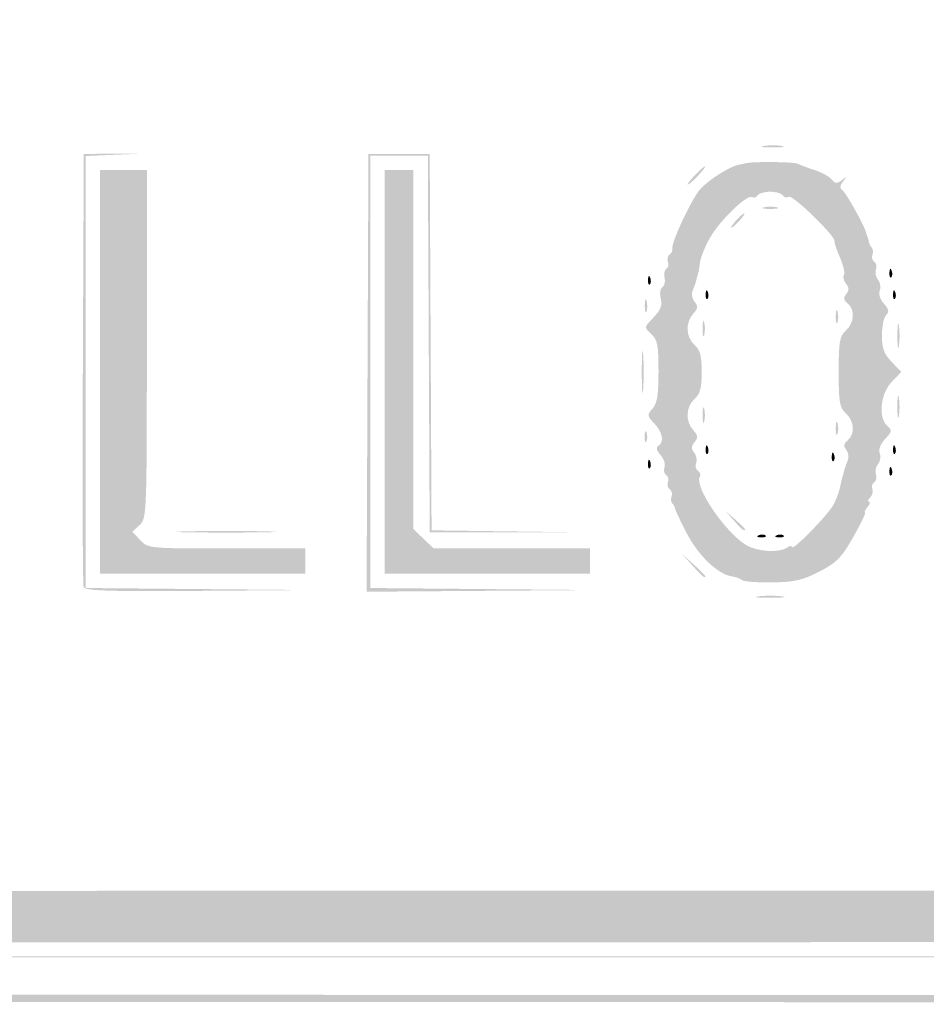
# Model space of a CAD drawing. Header units: inches. Extents: x -18 to 18.1, y -9 to 9.
# Tile 2 of 10: x -7.3 to 1, y -9 to 0. Entities that reach past the tile are written whole.
import ezdxf

# ---------------------------------------------------------------- set-up
doc = ezdxf.new("R2010")
doc.units = ezdxf.units.IN
doc.header["$MEASUREMENT"] = 0

msp = doc.modelspace()

# ---------------------------------------------------------------- hatches: boundary and pattern name
h = msp.add_hatch(color=7)
edge = h.paths.add_edge_path()
edge.add_spline(control_points=[(-16.7173, -8.9505), (-16.9847, -8.8972), (-17.3552, -8.7137), (-17.4932, -8.5662), (-17.6282, -8.4219), (-17.8121, -8.1519), (-17.8601, -8.0275), (-17.9632, -7.7602), (-17.967, -7.4706), (-17.967, 0.0337), (-17.967, 7.4455), (-17.9657, 7.6102), (-17.9024, 7.8575), (-17.8208, 8.1766), (-17.719, 8.3501), (-17.4794, 8.5787), (-17.25, 8.7974), (-17.149, 8.8524), (-16.8225, 8.9359), (-16.5759, 8.999), (-16.3051, 9), (0.0264, 9)], knot_values=[0, 0, 0, 0, 1, 1, 1, 2, 2, 2, 3, 3, 3, 4, 4, 4, 5, 5, 5, 6, 6, 6, 7, 7, 7, 7], degree=3, periodic=0)
edge.add_line((0.0264, 9), (16.6248, 9))
edge.add_line((16.6248, 9), (16.8591, 8.9309))
edge.add_spline(control_points=[(16.8591, 8.9309), (17.1515, 8.8446), (17.2777, 8.7711), (17.4987, 8.5582), (17.7236, 8.3416), (17.8225, 8.1701), (17.9024, 7.8575), (17.9657, 7.6102), (17.967, 7.4455), (17.967, 0.0386), (17.967, -5.3342), (17.9565, -7.5905), (17.9306, -7.7446), (17.8592, -8.1694), (17.5538, -8.5805), (17.1494, -8.796), (16.7359, -9.0164), (18.115, -9.0003), (-0.0276, -8.9969), (-13.49, -8.9944), (-16.5397, -8.9859), (-16.7173, -8.9505)], knot_values=[0, 0, 0, 0, 1, 1, 1, 2, 2, 2, 3, 3, 3, 4, 4, 4, 5, 5, 5, 6, 6, 6, 7, 7, 7, 7], degree=3, periodic=0)
edge = h.paths.add_edge_path(flags=0)
edge.add_spline(control_points=[(16.6959, -8.886), (16.9847, -8.8308), (17.2875, -8.6813), (17.4706, -8.5035), (17.6526, -8.3269), (17.8215, -8.0017), (17.8647, -7.7446), (17.8905, -7.5905), (17.9011, -5.3342), (17.9011, 0.0386), (17.9011, 7.4455), (17.8997, 7.6102), (17.8365, 7.8575), (17.7594, 8.1588), (17.6574, 8.3427), (17.4659, 8.5251), (17.2769, 8.7053), (17.1396, 8.7821), (16.8591, 8.8649)], knot_values=[0, 0, 0, 0, 1, 1, 1, 2, 2, 2, 3, 3, 3, 4, 4, 4, 5, 5, 5, 6, 6, 6, 6], degree=3, periodic=0)
edge.add_line((16.8591, 8.8649), (16.6248, 8.9341))
edge.add_line((16.6248, 8.9341), (0.0264, 8.9341))
edge.add_spline(control_points=[(0.0264, 8.9341), (-16.3051, 8.9341), (-16.5759, 8.933), (-16.8225, 8.87), (-17.1375, 8.7894), (-17.2452, 8.7336), (-17.4437, 8.5479), (-17.651, 8.354), (-17.7573, 8.1672), (-17.8365, 7.8575), (-17.8997, 7.6102), (-17.9011, 7.4455), (-17.9011, 0.0337), (-17.9011, -7.4706), (-17.8973, -7.7602), (-17.7942, -8.0275), (-17.7525, -8.1356), (-17.5708, -8.4108), (-17.46, -8.5336), (-17.3547, -8.6503), (-16.9624, -8.8357), (-16.7173, -8.8846), (-16.5397, -8.92), (-13.49, -8.9284), (-0.0276, -8.931), (14.274, -8.9337), (16.4778, -8.9277), (16.6959, -8.886)], knot_values=[0, 0, 0, 0, 1, 1, 1, 2, 2, 2, 3, 3, 3, 4, 4, 4, 5, 5, 5, 6, 6, 6, 7, 7, 7, 8, 8, 8, 9, 9, 9, 9], degree=3, periodic=0)
h = msp.add_hatch(color=7)
edge = h.paths.add_edge_path()
edge.add_spline(control_points=[(-16.7159, -8.4247), (-16.7332, -8.4075), (-16.7473, -8.4056), (-16.7473, -8.4205), (-16.7473, -8.4354), (-16.7695, -8.4292), (-16.7967, -8.4066), (-16.8239, -8.384), (-16.8462, -8.3755), (-16.8462, -8.3877), (-16.8462, -8.3998), (-16.9107, -8.3653), (-16.9897, -8.311), (-17.0976, -8.2368), (-17.1425, -8.2217), (-17.171, -8.2501), (-17.1994, -8.2785), (-17.2186, -8.2781), (-17.2484, -8.2484), (-17.2773, -8.2194), (-17.2781, -8.199), (-17.2513, -8.1722), (-17.2245, -8.1454), (-17.2402, -8.0925), (-17.3098, -7.9744), (-17.3621, -7.8857), (-17.396, -7.8132), (-17.3852, -7.8132), (-17.3744, -7.8132), (-17.3816, -7.7939), (-17.4012, -7.7703), (-17.4208, -7.7467), (-17.4292, -7.6981), (-17.4198, -7.6624), (-17.4087, -7.6201), (-17.4322, -7.5699), (-17.4871, -7.5182)], knot_values=[0, 0, 0, 0, 1, 1, 1, 2, 2, 2, 3, 3, 3, 4, 4, 4, 5, 5, 5, 6, 6, 6, 7, 7, 7, 8, 8, 8, 9, 9, 9, 10, 10, 10, 11, 11, 11, 12, 12, 12, 12], degree=3, periodic=0)
edge.add_line((-17.4871, -7.5182), (-17.5714, -7.4391))
edge.add_line((-17.5714, -7.4391), (-17.5714, 0.0165))
edge.add_line((-17.5714, 0.0165), (-17.5714, 7.472))
edge.add_line((-17.5714, 7.472), (-17.4871, 7.5512))
edge.add_spline(control_points=[(-17.4871, 7.5512), (-17.4408, 7.5948), (-17.4088, 7.6533), (-17.4161, 7.6813), (-17.4234, 7.7092), (-17.3755, 7.8356), (-17.3097, 7.9621), (-17.2068, 8.1598), (-17.1622, 8.209), (-16.9933, 8.3119), (-16.8852, 8.3777), (-16.7866, 8.4257), (-16.7743, 8.4186), (-16.7619, 8.4114), (-16.7434, 8.4192), (-16.733, 8.4359), (-16.7227, 8.4527), (-16.6879, 8.4595), (-16.6558, 8.4511), (-16.6212, 8.442), (-16.5652, 8.4701), (-16.5182, 8.5201)], knot_values=[0, 0, 0, 0, 1, 1, 1, 2, 2, 2, 3, 3, 3, 4, 4, 4, 5, 5, 5, 6, 6, 6, 7, 7, 7, 7], degree=3, periodic=0)
edge.add_line((-16.5182, 8.5201), (-16.4391, 8.6044))
edge.add_line((-16.4391, 8.6044), (0, 8.6044))
edge.add_line((0, 8.6044), (16.4391, 8.6044))
edge.add_line((16.4391, 8.6044), (16.5174, 8.521))
edge.add_spline(control_points=[(16.5174, 8.521), (16.5604, 8.4752), (16.6187, 8.4414), (16.6467, 8.446), (16.6748, 8.4506), (16.7163, 8.4428), (16.739, 8.4286), (16.7617, 8.4143), (16.7802, 8.4101), (16.7802, 8.4192), (16.7802, 8.4282), (16.8655, 8.3877), (16.9698, 8.329), (17.1183, 8.2455), (17.1852, 8.18), (17.279, 8.0261), (17.3448, 7.9181), (17.3928, 7.8196), (17.3856, 7.8072), (17.3784, 7.7949), (17.3862, 7.7763), (17.403, 7.766), (17.4197, 7.7556), (17.4265, 7.7209), (17.4181, 7.6888), (17.4091, 7.6542), (17.4372, 7.5982), (17.4871, 7.5512)], knot_values=[0, 0, 0, 0, 1, 1, 1, 2, 2, 2, 3, 3, 3, 4, 4, 4, 5, 5, 5, 6, 6, 6, 7, 7, 7, 8, 8, 8, 9, 9, 9, 9], degree=3, periodic=0)
edge.add_line((17.4871, 7.5512), (17.5714, 7.472))
edge.add_line((17.5714, 7.472), (17.5714, 0.0165))
edge.add_line((17.5714, 0.0165), (17.5714, -7.4391))
edge.add_line((17.5714, -7.4391), (17.4871, -7.5182))
edge.add_spline(control_points=[(17.4871, -7.5182), (17.4372, -7.5652), (17.4091, -7.6212), (17.4181, -7.6558), (17.4265, -7.6879), (17.4195, -7.7228), (17.4026, -7.7332), (17.3857, -7.7437), (17.3752, -7.7696), (17.3793, -7.7909), (17.3884, -7.8382), (17.2563, -8.097), (17.2077, -8.1271), (17.1834, -8.1421), (17.1847, -8.1633), (17.2119, -8.196), (17.2598, -8.2538), (17.2226, -8.3017), (17.1704, -8.2496), (17.1427, -8.2218), (17.0964, -8.2376), (16.9897, -8.311), (16.9107, -8.3653), (16.8462, -8.3998), (16.8462, -8.3877), (16.8462, -8.3755), (16.8276, -8.3809), (16.8049, -8.3998), (16.7696, -8.4291), (16.7441, -8.4394), (16.706, -8.4396), (16.7015, -8.4396), (9.1868, -8.4433), (0.0066, -8.4479), (-10.5028, -8.453), (-16.6962, -8.4444), (-16.7159, -8.4247)], knot_values=[0, 0, 0, 0, 1, 1, 1, 2, 2, 2, 3, 3, 3, 4, 4, 4, 5, 5, 5, 6, 6, 6, 7, 7, 7, 8, 8, 8, 9, 9, 9, 10, 10, 10, 11, 11, 11, 12, 12, 12, 12], degree=3, periodic=0)
edge = h.paths.add_edge_path(flags=0)
edge.add_spline(control_points=[(-16.467, -8.044), (-16.4075, -7.9782), (-16.3655, -7.978), (-0.0053, -7.978)], knot_values=[0, 0, 0, 0, 1, 1, 1, 1], degree=3, periodic=0)
edge.add_line((-0.0053, -7.978), (16.3968, -7.978))
edge.add_line((16.3968, -7.978), (16.4722, -8.0488))
edge.add_spline(control_points=[(16.4722, -8.0488), (16.5304, -8.1035), (16.5578, -8.111), (16.5927, -8.082), (16.6176, -8.0614), (16.6454, -8.052), (16.6545, -8.0611), (16.6824, -8.0889), (16.9769, -7.8121), (17.0312, -7.7071), (17.0789, -7.6149), (17.0777, -7.604), (17.0136, -7.5357)], knot_values=[0, 0, 0, 0, 1, 1, 1, 2, 2, 2, 3, 3, 3, 4, 4, 4, 4], degree=3, periodic=0)
edge.add_line((17.0136, -7.5357), (16.9451, -7.4628))
edge.add_line((16.9451, -7.4628), (16.9451, 0))
edge.add_line((16.9451, 0), (16.9451, 7.4628))
edge.add_line((16.9451, 7.4628), (17.0138, 7.536))
edge.add_spline(control_points=[(17.0138, 7.536), (17.0725, 7.5984), (17.0767, 7.6205), (17.0429, 7.6865), (16.9853, 7.7986), (16.7788, 8.0085), (16.6697, 8.0657), (16.5827, 8.1114), (16.5703, 8.11), (16.5028, 8.0465)], knot_values=[0, 0, 0, 0, 1, 1, 1, 2, 2, 2, 3, 3, 3, 3], degree=3, periodic=0)
edge.add_line((16.5028, 8.0465), (16.4298, 7.978))
edge.add_line((16.4298, 7.978), (0, 7.978))
edge.add_line((0, 7.978), (-16.4298, 7.978))
edge.add_line((-16.4298, 7.978), (-16.5028, 8.0465))
edge.add_spline(control_points=[(-16.5028, 8.0465), (-16.5703, 8.11), (-16.5827, 8.1114), (-16.6697, 8.0657), (-16.7788, 8.0085), (-16.9853, 7.7986), (-17.0429, 7.6865), (-17.0767, 7.6205), (-17.0725, 7.5984), (-17.0138, 7.536)], knot_values=[0, 0, 0, 0, 1, 1, 1, 2, 2, 2, 3, 3, 3, 3], degree=3, periodic=0)
edge.add_line((-17.0138, 7.536), (-16.9451, 7.4628))
edge.add_line((-16.9451, 7.4628), (-16.9451, 0))
edge.add_line((-16.9451, 0), (-16.9451, -7.4628))
edge.add_line((-16.9451, -7.4628), (-17.0136, -7.5357))
edge.add_spline(control_points=[(-17.0136, -7.5357), (-17.0777, -7.604), (-17.0789, -7.6149), (-17.0312, -7.7071), (-16.972, -7.8215), (-16.6859, -8.0836), (-16.6466, -8.0594), (-16.6319, -8.0503), (-16.6106, -8.058), (-16.5992, -8.0764), (-16.5685, -8.1261), (-16.5336, -8.1175), (-16.467, -8.044)], knot_values=[0, 0, 0, 0, 1, 1, 1, 2, 2, 2, 3, 3, 3, 4, 4, 4, 4], degree=3, periodic=0)
h = msp.add_hatch(color=7)
edge = h.paths.add_edge_path()
edge.add_spline(control_points=[(-0.4528, -1.1632), (-0.4027, -1.1556), (-0.3286, -1.1558), (-0.288, -1.1636), (-0.2475, -1.1714), (-0.2885, -1.1776), (-0.3791, -1.1774), (-0.4698, -1.1771), (-0.503, -1.1707), (-0.4528, -1.1632)], knot_values=[0, 0, 0, 0, 1, 1, 1, 2, 2, 2, 3, 3, 3, 3], degree=3, periodic=0)
h = msp.add_hatch(color=7)
edge = h.paths.add_edge_path()
edge.add_spline(control_points=[(-6.6772, -5.2005), (-6.6858, -5.1779), (-6.6891, -4.2766), (-6.6844, -3.1978)], knot_values=[0, 0, 0, 0, 1, 1, 1, 1], degree=3, periodic=0)
edge.add_line((-6.6844, -3.1978), (-6.6758, -1.2363))
edge.add_line((-6.6758, -1.2363), (-6.3956, -1.2343))
edge.add_line((-6.3956, -1.2343), (-6.1154, -1.2324))
edge.add_line((-6.1154, -1.2324), (-6.3874, -1.2439))
edge.add_line((-6.3874, -1.2439), (-6.6593, -1.2553))
edge.add_line((-6.6593, -1.2553), (-6.6593, -3.2316))
edge.add_line((-6.6593, -3.2316), (-6.6593, -5.2078))
edge.add_line((-6.6593, -5.2078), (-5.6456, -5.2171))
edge.add_line((-5.6456, -5.2171), (-4.6319, -5.2263))
edge.add_line((-4.6319, -5.2263), (-5.6466, -5.234))
edge.add_spline(control_points=[(-5.6466, -5.234), (-6.4339, -5.24), (-6.6649, -5.2325), (-6.6772, -5.2005)], knot_values=[0, 0, 0, 0, 1, 1, 1, 1], degree=3, periodic=0)
for points in [[(-4.0799, -3.239), (-4.0714, -1.2363), (-3.7912, -1.2363), (-3.511, -1.2363), (-3.5025, -2.9582), (-3.4939, -4.6801), (-2.7689, -4.6899), (-2.0439, -4.6997), (-2.7775, -4.6988), (-3.511, -4.6978), (-3.5195, -2.9753), (-3.5281, -1.2527), (-3.7915, -1.2527), (-4.0549, -1.2527), (-4.0549, -3.2303), (-4.0549, -5.2078), (-3.0412, -5.2171), (-2.0275, -5.2263), (-3.0579, -5.234), (-4.0884, -5.2418), (-4.0799, -3.239)], [(-3.9231, -3.2308), (-3.9231, -1.3846), (-3.7912, -1.3846), (-3.6593, -1.3846), (-3.6593, -3.0268), (-3.6593, -4.669), (-3.5669, -4.7576), (-3.4744, -4.8462), (-2.7592, -4.8462), (-2.044, -4.8462), (-2.044, -4.9615), (-2.044, -5.0769), (-2.9835, -5.0769), (-3.9231, -5.0769), (-3.9231, -3.2308)]]:
    msp.add_hatch(color=7).paths.add_polyline_path(points)
h = msp.add_hatch(color=7)
edge = h.paths.add_edge_path()
edge.add_spline(control_points=[(-0.6534, -5.1356), (-0.6665, -5.1225), (-0.7086, -5.107), (-0.7469, -5.1011), (-0.8765, -5.0814), (-1.0549, -4.9102), (-1.1611, -4.7039), (-1.2188, -4.5918), (-1.2668, -4.4901), (-1.2676, -4.478), (-1.2685, -4.4659), (-1.2793, -4.4459), (-1.2917, -4.4336), (-1.304, -4.4212), (-1.3067, -4.3918), (-1.2977, -4.3682), (-1.2886, -4.3447), (-1.2964, -4.316), (-1.315, -4.3045), (-1.3336, -4.293), (-1.341, -4.2633), (-1.3315, -4.2385), (-1.322, -4.2138), (-1.3294, -4.1841), (-1.348, -4.1726), (-1.3665, -4.1611), (-1.3732, -4.1294), (-1.3627, -4.1021), (-1.3522, -4.0748), (-1.3687, -4.0248), (-1.3992, -3.9911), (-1.4357, -3.9507), (-1.4428, -3.9222), (-1.4197, -3.9079), (-1.3634, -3.8731), (-1.379, -3.785), (-1.456, -3.703), (-1.5229, -3.6318), (-1.5239, -3.6233), (-1.4725, -3.5664), (-1.4303, -3.5199), (-1.4176, -3.4407), (-1.4176, -3.225), (-1.4176, -2.9852), (-1.4273, -2.9355), (-1.4842, -2.884), (-1.5508, -2.8237), (-1.5508, -2.8237), (-1.4636, -2.7327), (-1.398, -2.6642), (-1.3815, -2.6212), (-1.3971, -2.5591), (-1.4088, -2.5126), (-1.4021, -2.4669), (-1.3819, -2.4543), (-1.3621, -2.4421), (-1.3532, -2.4041), (-1.3622, -2.3699), (-1.3711, -2.3357), (-1.364, -2.2988), (-1.3463, -2.2879), (-1.3286, -2.277), (-1.322, -2.2478), (-1.3315, -2.223), (-1.341, -2.1982), (-1.3342, -2.1689), (-1.3164, -2.1579), (-1.2985, -2.1469), (-1.287, -2.1205), (-1.2906, -2.0992), (-1.2993, -2.0484), (-1.1424, -1.7052), (-1.0533, -1.5801), (-0.9919, -1.4938), (-0.7684, -1.348), (-0.6758, -1.3338), (-0.6577, -1.331), (-0.6317, -1.3252), (-0.6181, -1.321), (-0.5668, -1.3048), (-0.175, -1.3085), (-0.1459, -1.3253), (-0.1291, -1.335), (-0.0609, -1.3605), (0.0056, -1.382), (0.0721, -1.4034), (0.1446, -1.4426), (0.1666, -1.4691), (0.1991, -1.5084), (0.2164, -1.5096), (0.2599, -1.4757), (0.3066, -1.4392), (0.3079, -1.4408), (0.2704, -1.4888), (0.241, -1.5264), (0.2386, -1.5504), (0.2628, -1.5653), (0.2942, -1.5848), (0.4664, -1.8914), (0.4806, -1.9533), (0.4837, -1.9669), (0.49, -1.9854), (0.4945, -1.9945), (0.499, -2.0036), (0.5046, -2.0246), (0.5069, -2.0412), (0.5091, -2.0578), (0.5211, -2.0815), (0.5334, -2.0939), (0.5458, -2.1062), (0.5485, -2.1356), (0.5394, -2.1592), (0.5304, -2.1828), (0.5382, -2.2115), (0.5568, -2.223), (0.5753, -2.2345), (0.5821, -2.2658), (0.5718, -2.2927), (0.5615, -2.3195), (0.5698, -2.3617), (0.5903, -2.3864), (0.6108, -2.411), (0.618, -2.4559), (0.6065, -2.4861), (0.5942, -2.5179), (0.6103, -2.5684), (0.6447, -2.6064), (0.6901, -2.6566), (0.6949, -2.6809), (0.6652, -2.7107), (0.6438, -2.732), (0.6264, -2.8161), (0.6264, -2.8976), (0.6264, -3.0136), (0.6457, -3.066), (0.715, -3.1383)], knot_values=[0, 0, 0, 0, 1, 1, 1, 2, 2, 2, 3, 3, 3, 4, 4, 4, 5, 5, 5, 6, 6, 6, 7, 7, 7, 8, 8, 8, 9, 9, 9, 10, 10, 10, 11, 11, 11, 12, 12, 12, 13, 13, 13, 14, 14, 14, 15, 15, 15, 16, 16, 16, 17, 17, 17, 18, 18, 18, 19, 19, 19, 20, 20, 20, 21, 21, 21, 22, 22, 22, 23, 23, 23, 24, 24, 24, 25, 25, 25, 26, 26, 26, 27, 27, 27, 28, 28, 28, 29, 29, 29, 30, 30, 30, 31, 31, 31, 32, 32, 32, 33, 33, 33, 34, 34, 34, 35, 35, 35, 36, 36, 36, 37, 37, 37, 38, 38, 38, 39, 39, 39, 40, 40, 40, 41, 41, 41, 42, 42, 42, 43, 43, 43, 44, 44, 44, 45, 45, 45, 45], degree=3, periodic=0)
edge.add_line((0.715, -3.1383), (0.8035, -3.2308))
edge.add_line((0.8035, -3.2308), (0.715, -3.3232))
edge.add_spline(control_points=[(0.715, -3.3232), (0.6119, -3.4308), (0.5908, -3.6547), (0.6769, -3.7262), (0.7218, -3.7634), (0.7194, -3.7767), (0.6563, -3.8439), (0.6124, -3.8906), (0.5932, -3.941), (0.6063, -3.975), (0.618, -4.0054), (0.6108, -4.0505), (0.5903, -4.0752), (0.5698, -4.0999), (0.5615, -4.142), (0.5718, -4.1689), (0.5821, -4.1957), (0.5753, -4.2271), (0.5568, -4.2385), (0.5382, -4.25), (0.5302, -4.2784), (0.5391, -4.3015), (0.548, -4.3247), (0.5386, -4.3603), (0.5183, -4.3806), (0.498, -4.4009), (0.4935, -4.4176), (0.5084, -4.4176), (0.5233, -4.4176), (0.5171, -4.4398), (0.4945, -4.467), (0.4719, -4.4942), (0.462, -4.5165), (0.4724, -4.5165), (0.4828, -4.5165), (0.4347, -4.6166), (0.3655, -4.739), (0.2572, -4.9305), (0.2138, -4.9749), (0.0537, -5.0575), (-0.1007, -5.1372), (-0.1744, -5.154), (-0.3809, -5.1564), (-0.5176, -5.158), (-0.6402, -5.1486), (-0.6534, -5.1356)], knot_values=[0, 0, 0, 0, 1, 1, 1, 2, 2, 2, 3, 3, 3, 4, 4, 4, 5, 5, 5, 6, 6, 6, 7, 7, 7, 8, 8, 8, 9, 9, 9, 10, 10, 10, 11, 11, 11, 12, 12, 12, 13, 13, 13, 14, 14, 14, 15, 15, 15, 15], degree=3, periodic=0)
edge = h.paths.add_edge_path(flags=0)
edge.add_spline(control_points=[(-0.239, -4.8368), (-0.2163, -4.8194), (-0.1978, -4.8175), (-0.1978, -4.8326), (-0.1978, -4.8775), (0.1329, -4.5408), (0.1838, -4.4441), (0.2096, -4.3952), (0.237, -4.321), (0.2447, -4.2792), (0.2525, -4.2375), (0.2622, -4.1959), (0.2663, -4.1868), (0.2704, -4.1777), (0.2767, -4.1555), (0.2802, -4.1374), (0.2837, -4.1192), (0.2979, -4.0782), (0.3118, -4.0463), (0.3261, -4.0134), (0.3209, -3.9688), (0.3, -3.9435), (0.272, -3.9098), (0.2751, -3.8887), (0.3128, -3.8575), (0.3826, -3.7995), (0.3749, -3.6806), (0.2967, -3.6099), (0.2394, -3.558), (0.2308, -3.5084), (0.2308, -3.2308), (0.2308, -2.9532), (0.2394, -2.9035), (0.2967, -2.8516), (0.3749, -2.7809), (0.3826, -2.662), (0.3128, -2.6041), (0.2749, -2.5726), (0.2719, -2.5519), (0.3003, -2.5176), (0.3283, -2.4838), (0.3277, -2.4605), (0.2979, -2.4245), (0.276, -2.3981), (0.2672, -2.3617), (0.2784, -2.3436), (0.2896, -2.3254), (0.2738, -2.2543), (0.2432, -2.1855), (0.2126, -2.1167), (0.19, -2.0489), (0.193, -2.0348), (0.2026, -1.9891), (-0.1908, -1.6072), (-0.2255, -1.6286), (-0.244, -1.6401), (-0.2685, -1.6344), (-0.2799, -1.6159), (-0.2913, -1.5975), (-0.3433, -1.5824), (-0.3956, -1.5824), (-0.4479, -1.5824), (-0.4999, -1.5975), (-0.5113, -1.6159), (-0.5227, -1.6344), (-0.5452, -1.6413), (-0.5614, -1.6313), (-0.6057, -1.6039), (-0.8497, -1.8382), (-0.9434, -1.9981), (-0.9889, -2.0757), (-1.0316, -2.1808), (-1.0382, -2.2317), (-1.0449, -2.2825), (-1.0537, -2.3316), (-1.0577, -2.3407), (-1.0617, -2.3497), (-1.0679, -2.372), (-1.0714, -2.3901), (-1.0749, -2.4082), (-1.0892, -2.4492), (-1.103, -2.4812), (-1.1179, -2.5153), (-1.1113, -2.5598), (-1.0871, -2.589), (-1.0536, -2.6292), (-1.056, -2.6499), (-1.0998, -2.6983), (-1.1733, -2.7794), (-1.1678, -2.9112), (-1.0879, -2.9835), (-1.0367, -3.0299), (-1.022, -3.0851), (-1.022, -3.2308), (-1.022, -3.3765), (-1.0367, -3.4317), (-1.0879, -3.478), (-1.1678, -3.5503), (-1.1733, -3.6821), (-1.0998, -3.7633), (-1.0558, -3.8119), (-1.0535, -3.8322), (-1.0874, -3.873), (-1.1187, -3.9107), (-1.1197, -3.9343), (-1.0914, -3.9683), (-1.0707, -3.9932), (-1.0625, -4.0363), (-1.0731, -4.0639), (-1.0837, -4.0916), (-1.0763, -4.1242), (-1.0567, -4.1363), (-1.037, -4.1485), (-1.0293, -4.172), (-1.0396, -4.1887), (-1.0943, -4.2772), (-0.8099, -4.6967), (-0.6149, -4.8153), (-0.514, -4.8767), (-0.3062, -4.8886), (-0.239, -4.8368)], knot_values=[0, 0, 0, 0, 1, 1, 1, 2, 2, 2, 3, 3, 3, 4, 4, 4, 5, 5, 5, 6, 6, 6, 7, 7, 7, 8, 8, 8, 9, 9, 9, 10, 10, 10, 11, 11, 11, 12, 12, 12, 13, 13, 13, 14, 14, 14, 15, 15, 15, 16, 16, 16, 17, 17, 17, 18, 18, 18, 19, 19, 19, 20, 20, 20, 21, 21, 21, 22, 22, 22, 23, 23, 23, 24, 24, 24, 25, 25, 25, 26, 26, 26, 27, 27, 27, 28, 28, 28, 29, 29, 29, 30, 30, 30, 31, 31, 31, 32, 32, 32, 33, 33, 33, 34, 34, 34, 35, 35, 35, 36, 36, 36, 37, 37, 37, 38, 38, 38, 39, 39, 39, 40, 40, 40, 40], degree=3, periodic=0)
h = msp.add_hatch(color=7)
edge = h.paths.add_edge_path()
edge.add_line((-6.5275, -3.2308), (-6.5275, -1.3846))
edge.add_line((-6.5275, -1.3846), (-6.3132, -1.3846))
edge.add_line((-6.3132, -1.3846), (-6.0989, -1.3846))
edge.add_line((-6.0989, -1.3846), (-6.0989, -2.9784))
edge.add_spline(control_points=[(-6.0989, -2.9784), (-6.0989, -4.5344), (-6.1005, -4.5736), (-6.1653, -4.6323)], knot_values=[0, 0, 0, 0, 1, 1, 1, 1], degree=3, periodic=0)
edge.add_line((-6.1653, -4.6323), (-6.2318, -4.6925))
edge.add_line((-6.2318, -4.6925), (-6.1596, -4.7693))
edge.add_spline(control_points=[(-6.1596, -4.7693), (-6.0883, -4.8452), (-6.0788, -4.8462), (-5.3679, -4.8462)], knot_values=[0, 0, 0, 0, 1, 1, 1, 1], degree=3, periodic=0)
edge.add_line((-5.3679, -4.8462), (-4.6484, -4.8462))
edge.add_line((-4.6484, -4.8462), (-4.6484, -4.9615))
edge.add_line((-4.6484, -4.9615), (-4.6484, -5.0769))
edge.add_line((-4.6484, -5.0769), (-5.5879, -5.0769))
edge.add_line((-5.5879, -5.0769), (-6.5275, -5.0769))
edge.add_line((-6.5275, -5.0769), (-6.5275, -3.2308))
h = msp.add_hatch(color=7)
edge = h.paths.add_edge_path()
edge.add_spline(control_points=[(-1.0879, -1.4341), (-1.0453, -1.3887), (-1.0031, -1.3516), (-0.994, -1.3516), (-0.9849, -1.3516), (-1.0124, -1.3887), (-1.0549, -1.4341), (-1.0975, -1.4794), (-1.1398, -1.5165), (-1.1489, -1.5165), (-1.1579, -1.5165), (-1.1305, -1.4794), (-1.0879, -1.4341)], knot_values=[0, 0, 0, 0, 1, 1, 1, 2, 2, 2, 3, 3, 3, 4, 4, 4, 4], degree=3, periodic=0)
h = msp.add_hatch(color=7)
edge = h.paths.add_edge_path()
edge.add_spline(control_points=[(-0.7088, -1.8462), (-0.676, -1.8099), (-0.6417, -1.7802), (-0.6326, -1.7802), (-0.6236, -1.7802), (-0.643, -1.8099), (-0.6758, -1.8462), (-0.7086, -1.8824), (-0.7429, -1.9121), (-0.752, -1.9121), (-0.761, -1.9121), (-0.7416, -1.8824), (-0.7088, -1.8462)], knot_values=[0, 0, 0, 0, 1, 1, 1, 2, 2, 2, 3, 3, 3, 4, 4, 4, 4], degree=3, periodic=0)
h = msp.add_hatch(color=7)
edge = h.paths.add_edge_path()
edge.add_spline(control_points=[(-0.4533, -1.7245), (-0.4216, -1.7162), (-0.3696, -1.7162), (-0.3379, -1.7245), (-0.3062, -1.7328), (-0.3321, -1.7396), (-0.3956, -1.7396), (-0.4591, -1.7396), (-0.485, -1.7328), (-0.4533, -1.7245)], knot_values=[0, 0, 0, 0, 1, 1, 1, 2, 2, 2, 3, 3, 3, 3], degree=3, periodic=0)
h = msp.add_hatch(color=7)
edge = h.paths.add_edge_path()
edge.add_spline(control_points=[(-1.5139, -2.3874), (-1.5123, -2.349), (-1.5045, -2.3411), (-1.494, -2.3674), (-1.4844, -2.3912), (-1.4856, -2.4197), (-1.4966, -2.4306), (-1.5075, -2.4416), (-1.5153, -2.4221), (-1.5139, -2.3874)], knot_values=[0, 0, 0, 0, 1, 1, 1, 2, 2, 2, 3, 3, 3, 3], degree=3, periodic=0)
h = msp.add_hatch(color=7)
edge = h.paths.add_edge_path()
edge.add_spline(control_points=[(0.6949, -2.3214), (0.6965, -2.283), (0.7043, -2.2752), (0.7148, -2.3015), (0.7244, -2.3253), (0.7232, -2.3537), (0.7122, -2.3647), (0.7013, -2.3757), (0.6935, -2.3562), (0.6949, -2.3214)], knot_values=[0, 0, 0, 0, 1, 1, 1, 2, 2, 2, 3, 3, 3, 3], degree=3, periodic=0)
h = msp.add_hatch(color=7)
edge = h.paths.add_edge_path()
edge.add_spline(control_points=[(-0.9864, -2.5192), (-0.9848, -2.4808), (-0.977, -2.473), (-0.9665, -2.4993), (-0.957, -2.5231), (-0.9581, -2.5515), (-0.9691, -2.5625), (-0.98, -2.5735), (-0.9878, -2.554), (-0.9864, -2.5192)], knot_values=[0, 0, 0, 0, 1, 1, 1, 2, 2, 2, 3, 3, 3, 3], degree=3, periodic=0)
h = msp.add_hatch(color=7)
edge = h.paths.add_edge_path()
edge.add_spline(control_points=[(0.7279, -2.5192), (0.7295, -2.4808), (0.7373, -2.473), (0.7478, -2.4993), (0.7573, -2.5231), (0.7561, -2.5515), (0.7452, -2.5625), (0.7342, -2.5735), (0.7264, -2.554), (0.7279, -2.5192)], knot_values=[0, 0, 0, 0, 1, 1, 1, 2, 2, 2, 3, 3, 3, 3], degree=3, periodic=0)
h = msp.add_hatch(color=7)
edge = h.paths.add_edge_path()
edge.add_spline(control_points=[(-1.543, -2.6209), (-1.5424, -2.5665), (-1.535, -2.5482), (-1.5266, -2.5803), (-1.5182, -2.6124), (-1.5188, -2.6569), (-1.5278, -2.6792), (-1.5369, -2.7015), (-1.5437, -2.6753), (-1.543, -2.6209)], knot_values=[0, 0, 0, 0, 1, 1, 1, 2, 2, 2, 3, 3, 3, 3], degree=3, periodic=0)
h = msp.add_hatch(color=7)
edge = h.paths.add_edge_path()
edge.add_spline(control_points=[(0.2042, -2.7198), (0.2049, -2.6654), (0.2123, -2.6471), (0.2206, -2.6792), (0.229, -2.7113), (0.2285, -2.7558), (0.2194, -2.7781), (0.2104, -2.8004), (0.2036, -2.7742), (0.2042, -2.7198)], knot_values=[0, 0, 0, 0, 1, 1, 1, 2, 2, 2, 3, 3, 3, 3], degree=3, periodic=0)
h = msp.add_hatch(color=7)
edge = h.paths.add_edge_path()
edge.add_spline(control_points=[(-1.0143, -2.8352), (-1.0143, -2.7717), (-1.0075, -2.7457), (-0.9993, -2.7775), (-0.991, -2.8092), (-0.991, -2.8611), (-0.9993, -2.8929), (-1.0075, -2.9246), (-1.0143, -2.8986), (-1.0143, -2.8352)], knot_values=[0, 0, 0, 0, 1, 1, 1, 2, 2, 2, 3, 3, 3, 3], degree=3, periodic=0)
h = msp.add_hatch(color=7)
edge = h.paths.add_edge_path()
edge.add_spline(control_points=[(0.7681, -2.9011), (0.7681, -2.8014), (0.7743, -2.7606), (0.7819, -2.8104), (0.7894, -2.8603), (0.7894, -2.9419), (0.7819, -2.9918), (0.7743, -3.0416), (0.7681, -3.0008), (0.7681, -2.9011)], knot_values=[0, 0, 0, 0, 1, 1, 1, 2, 2, 2, 3, 3, 3, 3], degree=3, periodic=0)
h = msp.add_hatch(color=7)
edge = h.paths.add_edge_path()
edge.add_spline(control_points=[(-1.5705, -3.2308), (-1.5705, -3.0585), (-1.565, -2.988), (-1.5582, -3.0742), (-1.5514, -3.1603), (-1.5514, -3.3012), (-1.5582, -3.3874), (-1.565, -3.4735), (-1.5705, -3.403), (-1.5705, -3.2308)], knot_values=[0, 0, 0, 0, 1, 1, 1, 2, 2, 2, 3, 3, 3, 3], degree=3, periodic=0)
h = msp.add_hatch(color=7)
edge = h.paths.add_edge_path()
edge.add_spline(control_points=[(0.7677, -3.544), (0.7679, -3.4533), (0.7743, -3.4201), (0.7819, -3.4702), (0.7895, -3.5203), (0.7893, -3.5945), (0.7814, -3.6351), (0.7736, -3.6756), (0.7674, -3.6346), (0.7677, -3.544)], knot_values=[0, 0, 0, 0, 1, 1, 1, 2, 2, 2, 3, 3, 3, 3], degree=3, periodic=0)
h = msp.add_hatch(color=7)
edge = h.paths.add_edge_path()
edge.add_spline(control_points=[(-1.0143, -3.6264), (-1.0143, -3.5629), (-1.0075, -3.537), (-0.9993, -3.5687), (-0.991, -3.6004), (-0.991, -3.6523), (-0.9993, -3.6841), (-1.0075, -3.7158), (-1.0143, -3.6898), (-1.0143, -3.6264)], knot_values=[0, 0, 0, 0, 1, 1, 1, 2, 2, 2, 3, 3, 3, 3], degree=3, periodic=0)
h = msp.add_hatch(color=7)
edge = h.paths.add_edge_path()
edge.add_spline(control_points=[(0.2042, -3.7418), (0.2049, -3.6874), (0.2123, -3.6691), (0.2206, -3.7012), (0.229, -3.7333), (0.2285, -3.7778), (0.2194, -3.8001), (0.2104, -3.8224), (0.2036, -3.7962), (0.2042, -3.7418)], knot_values=[0, 0, 0, 0, 1, 1, 1, 2, 2, 2, 3, 3, 3, 3], degree=3, periodic=0)
h = msp.add_hatch(color=7)
edge = h.paths.add_edge_path()
edge.add_spline(control_points=[(-1.5442, -3.8242), (-1.5442, -3.7788), (-1.5368, -3.7603), (-1.5276, -3.783), (-1.5185, -3.8056), (-1.5185, -3.8427), (-1.5276, -3.8654), (-1.5368, -3.888), (-1.5442, -3.8695), (-1.5442, -3.8242)], knot_values=[0, 0, 0, 0, 1, 1, 1, 2, 2, 2, 3, 3, 3, 3], degree=3, periodic=0)
h = msp.add_hatch(color=7)
edge = h.paths.add_edge_path()
edge.add_spline(control_points=[(-0.9864, -3.9368), (-0.9848, -3.8984), (-0.977, -3.8906), (-0.9665, -3.9169), (-0.957, -3.9407), (-0.9581, -3.9691), (-0.9691, -3.9801), (-0.98, -3.991), (-0.9878, -3.9716), (-0.9864, -3.9368)], knot_values=[0, 0, 0, 0, 1, 1, 1, 2, 2, 2, 3, 3, 3, 3], degree=3, periodic=0)
h = msp.add_hatch(color=7)
edge = h.paths.add_edge_path()
edge.add_spline(control_points=[(0.1674, -4.0027), (0.169, -3.9643), (0.1768, -3.9565), (0.1874, -3.9828), (0.1969, -4.0066), (0.1957, -4.0351), (0.1848, -4.046), (0.1738, -4.057), (0.166, -4.0375), (0.1674, -4.0027)], knot_values=[0, 0, 0, 0, 1, 1, 1, 2, 2, 2, 3, 3, 3, 3], degree=3, periodic=0)
h = msp.add_hatch(color=7)
edge = h.paths.add_edge_path()
edge.add_spline(control_points=[(0.7279, -3.9368), (0.7295, -3.8984), (0.7373, -3.8906), (0.7478, -3.9169), (0.7573, -3.9407), (0.7561, -3.9691), (0.7452, -3.9801), (0.7342, -3.991), (0.7264, -3.9716), (0.7279, -3.9368)], knot_values=[0, 0, 0, 0, 1, 1, 1, 2, 2, 2, 3, 3, 3, 3], degree=3, periodic=0)
h = msp.add_hatch(color=7)
edge = h.paths.add_edge_path()
edge.add_spline(control_points=[(-1.5139, -4.0687), (-1.5123, -4.0303), (-1.5045, -4.0225), (-1.494, -4.0488), (-1.4844, -4.0726), (-1.4856, -4.101), (-1.4966, -4.112), (-1.5075, -4.1229), (-1.5153, -4.1034), (-1.5139, -4.0687)], knot_values=[0, 0, 0, 0, 1, 1, 1, 2, 2, 2, 3, 3, 3, 3], degree=3, periodic=0)
h = msp.add_hatch(color=7)
edge = h.paths.add_edge_path()
edge.add_spline(control_points=[(0.6949, -4.1346), (0.6965, -4.0962), (0.7043, -4.0884), (0.7148, -4.1147), (0.7244, -4.1385), (0.7232, -4.1669), (0.7122, -4.1779), (0.7013, -4.1888), (0.6935, -4.1694), (0.6949, -4.1346)], knot_values=[0, 0, 0, 0, 1, 1, 1, 2, 2, 2, 3, 3, 3, 3], degree=3, periodic=0)
h = msp.add_hatch(color=7)
edge = h.paths.add_edge_path()
edge.add_line((-0.7278, -4.5907), (-0.8077, -4.5))
edge.add_line((-0.8077, -4.5), (-0.717, -4.5799))
edge.add_spline(control_points=[(-0.717, -4.5799), (-0.6672, -4.6239), (-0.6264, -4.6647), (-0.6264, -4.6706), (-0.6264, -4.6964), (-0.6531, -4.6754), (-0.7278, -4.5907)], knot_values=[0, 0, 0, 0, 1, 1, 1, 2, 2, 2, 2], degree=3, periodic=0)
h = msp.add_hatch(color=7)
edge = h.paths.add_edge_path()
edge.add_spline(control_points=[(-5.7445, -4.6897), (-5.5405, -4.6839), (-5.2067, -4.6839), (-5.0027, -4.6897), (-4.7988, -4.6955), (-4.9657, -4.7002), (-5.3736, -4.7002), (-5.7816, -4.7002), (-5.9485, -4.6955), (-5.7445, -4.6897)], knot_values=[0, 0, 0, 0, 1, 1, 1, 2, 2, 2, 3, 3, 3, 3], degree=3, periodic=0)
h = msp.add_hatch(color=7)
edge = h.paths.add_edge_path()
edge.add_spline(control_points=[(-0.5007, -4.7247), (-0.4769, -4.7152), (-0.4485, -4.7164), (-0.4375, -4.7273), (-0.4265, -4.7383), (-0.446, -4.7461), (-0.4808, -4.7447), (-0.5192, -4.7431), (-0.527, -4.7353), (-0.5007, -4.7247)], knot_values=[0, 0, 0, 0, 1, 1, 1, 2, 2, 2, 3, 3, 3, 3], degree=3, periodic=0)
h = msp.add_hatch(color=7)
edge = h.paths.add_edge_path()
edge.add_spline(control_points=[(-0.3359, -4.7247), (-0.3121, -4.7152), (-0.2836, -4.7164), (-0.2727, -4.7273), (-0.2617, -4.7383), (-0.2812, -4.7461), (-0.3159, -4.7447), (-0.3543, -4.7431), (-0.3622, -4.7353), (-0.3359, -4.7247)], knot_values=[0, 0, 0, 0, 1, 1, 1, 2, 2, 2, 3, 3, 3, 3], degree=3, periodic=0)
h = msp.add_hatch(color=7)
edge = h.paths.add_edge_path()
edge.add_line((-1.1065, -5.0027), (-1.2033, -4.8956))
edge.add_line((-1.2033, -4.8956), (-1.0962, -4.9924))
edge.add_spline(control_points=[(-1.0962, -4.9924), (-1.0372, -5.0457), (-0.989, -5.0939), (-0.989, -5.0996), (-0.989, -5.125), (-1.0162, -5.1026), (-1.1065, -5.0027)], knot_values=[0, 0, 0, 0, 1, 1, 1, 2, 2, 2, 2], degree=3, periodic=0)
h = msp.add_hatch(color=7)
edge = h.paths.add_edge_path()
edge.add_spline(control_points=[(-0.5027, -5.2838), (-0.4438, -5.2765), (-0.3474, -5.2765), (-0.2885, -5.2838), (-0.2295, -5.2912), (-0.2777, -5.2971), (-0.3956, -5.2971), (-0.5135, -5.2971), (-0.5617, -5.2912), (-0.5027, -5.2838)], knot_values=[0, 0, 0, 0, 1, 1, 1, 2, 2, 2, 3, 3, 3, 3], degree=3, periodic=0)
h = msp.add_hatch(color=7)
edge = h.paths.add_edge_path()
edge.add_spline(control_points=[(-8.3159, -8.5797), (-3.7422, -8.5751), (3.7422, -8.5751), (8.3159, -8.5797), (12.8897, -8.5843), (9.1475, -8.588), (0, -8.588), (-9.1475, -8.588), (-12.8897, -8.5843), (-8.3159, -8.5797)], knot_values=[0, 0, 0, 0, 1, 1, 1, 2, 2, 2, 3, 3, 3, 3], degree=3, periodic=0)

doc.saveas('drawing.dxf')
